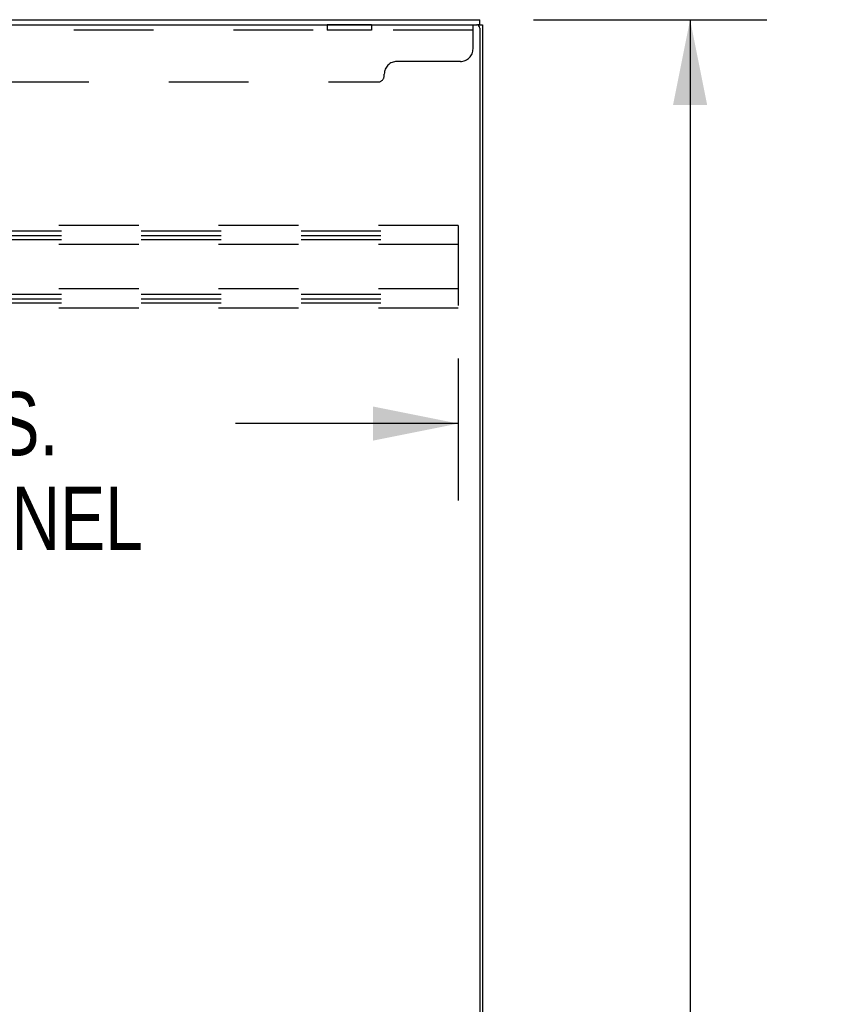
# Model space of a CAD drawing. Header units: inches. Extents: x 0 to 286, y 0 to 185.
# Tile 59 of 72: x 163 to 179, y 116 to 136. Entities that reach past the tile are written whole.
import ezdxf

# ---------------------------------------------------------------- set-up
doc = ezdxf.new("R2010")
doc.units = ezdxf.units.IN
doc.header["$LTSCALE"] = 15.75
doc.header["$MEASUREMENT"] = 0
doc.linetypes.add('HIDDEN', pattern=[0.2, 0.1, -0.1])
doc.layers.get('0').update_dxf_attribs({"linetype": 'CONTINUOUS'})
for name, color, linetype in [('02___PRT_ALL_AXES', 7, 'CONTINUOUS'), ('DEFAULT_2', 8, 'HIDDEN'), ('DIMENSIONS', 7, 'CONTINUOUS')]:
    doc.layers.add(name, color=color, linetype=linetype)
doc.styles.get("Standard").update_dxf_attribs({"font": 'txt', "width": 0.8})
doc.dimstyles.new('DIMSTYLE_2', dxfattribs={"dimtxt": 1.431818, "dimasz": 1.684492, "dimexe": 0.09, "dimexo": 0.07, "dimgap": 0.0425, "dimtad": 0, "dimtih": 1, "dimtoh": 1, "dimzin": 4, "dimdsep": 46, "dimtxsty": 'Standard', "dimblk": '_FILLED', "dimblk1": '_FILLED', "dimblk2": '_FILLED', "dimcen": 0.09, "dimadec": 0, "dimazin": 0, "dimtfac": 1, "dimtofl": 0, "dimtmove": 0, "dimatfit": 3, "dimldrblk": '_FILLED', "dimfxl": 1, "dimtolj": 1, "dimtzin": 4, "dimarcsym": 0})
doc.dimstyles.new('DIMSTYLE_3', dxfattribs={"dimtxt": 1.246524, "dimasz": 1.684492, "dimexe": 0.09, "dimexo": 0.07, "dimgap": 0.037, "dimtad": 0, "dimtih": 1, "dimtoh": 1, "dimzin": 4, "dimdsep": 46, "dimtxsty": 'Standard', "dimblk": '_FILLED', "dimblk1": '_FILLED', "dimblk2": '_FILLED', "dimcen": 0.09, "dimadec": 0, "dimazin": 0, "dimtfac": 1, "dimtofl": 0, "dimtmove": 0, "dimatfit": 3, "dimldrblk": '_FILLED', "dimfxl": 1, "dimtolj": 1, "dimtzin": 4, "dimarcsym": 0})

# ---------------------------------------------------------------- blocks, each defined once
blk = doc.blocks.new('_FILLED')
at = {"color": 0, "linetype": 'ByBlock'}
blk.add_solid([(0, 0), (-1, 0.2), (-1, -0.2)], dxfattribs=at)
blk = doc.blocks.new('*D3')
at = {"layer": 'DIMENSIONS', "color": 2, "linetype": 'Continuous'}
for p, q in [((172.696, 135.693), (177.303, 135.693)), ((175.787, 135.693), (175.787, 92.124)), ((175.787, 45.693), (175.787, 89.261)), ((172.696, 45.693), (177.303, 45.693))]:
    blk.add_line(p, q, dxfattribs=at)
at = {"layer": 'DIMENSIONS', "color": 2, "linetype": 'Continuous', "xscale": 1.6844919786, "yscale": 1.6844919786, "zscale": 1.6844919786}
for p, rotation in [((175.787, 135.693), 90), ((175.787, 45.693), 270)]:
    blk.add_blockref('_FILLED', p, dxfattribs=dict(at, rotation=rotation))
at = {"layer": 'DIMENSIONS', "color": 2, "linetype": 'Continuous', "insert": (175.787, 91.408), "char_height": 1.4318, "width": 5.72727, "attachment_point": 2, "line_spacing_factor": 0.9}
blk.add_mtext('90.00', dxfattribs=at)
blk = doc.blocks.new('*D4')
at = {"layer": 'DIMENSIONS', "color": 2, "linetype": 'Continuous'}
for p, q in [((149.215, 129.006), (149.215, 126.209)), ((171.215, 129.006), (171.215, 126.209)), ((149.215, 127.725), (153.608, 127.725)), ((171.215, 127.725), (166.821, 127.725))]:
    blk.add_line(p, q, dxfattribs=at)
at = {"layer": 'DIMENSIONS', "color": 2, "linetype": 'Continuous', "xscale": 1.6844919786, "yscale": 1.6844919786, "zscale": 1.6844919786, "rotation": 180}
blk.add_blockref('_FILLED', (149.215, 127.725), dxfattribs=at)
at = {"layer": 'DIMENSIONS', "color": 2, "linetype": 'Continuous', "xscale": 1.6844919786, "yscale": 1.6844919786, "zscale": 1.6844919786}
blk.add_blockref('_FILLED', (171.215, 127.725), dxfattribs=at)
at = {"layer": 'DIMENSIONS', "color": 2, "linetype": 'Continuous', "insert": (160.215, 128.348), "char_height": 1.24652, "width": 11.96663, "attachment_point": 2, "line_spacing_factor": 0.9}
blk.add_mtext('22.00 S.S.\\PB-42 CHANNEL', dxfattribs=at)

msp = doc.modelspace()

# ---------------------------------------------------------------- linework, layer by layer
at = {"color": 3, "linetype": 'Continuous'}
for p, q in [((147.94, 135.693), (171.642, 135.693)), ((147.941, 135.589), (171.579, 135.589)), ((171.694, 135.589), (171.694, 45.797)), ((171.642, 135.526), (171.642, 45.859))]:
    msp.add_line(p, q, dxfattribs=at)
at = {"color": 7, "linetype": 'Continuous'}
for p, q in [((171.641, 135.589), (171.593, 135.589)), ((171.642, 135.589), (171.642, 135.693)), ((171.642, 135.589), (171.694, 135.589))]:
    msp.add_line(p, q, dxfattribs=at)
at = {"color": 3, "linetype": 'Continuous'}
msp.add_arc((171.579, 135.526), 0.0625, 0, 90, dxfattribs=at)
at = {"layer": '02___PRT_ALL_AXES', "color": 8, "linetype": 'HIDDEN'}
for p, q in [((168.631, 135.589), (168.631, 135.485)), ((169.506, 135.589), (168.631, 135.589)), ((169.506, 135.589), (169.506, 135.485)), ((169.506, 135.485), (168.631, 135.485))]:
    msp.add_line(p, q, dxfattribs=at)
at = {"layer": 'DEFAULT_2', "color": 8, "linetype": 'HIDDEN'}
for p, q in [((171.506, 135.119), (171.506, 135.589)), ((171.506, 135.485), (147.881, 135.485)), ((171.256, 134.869), (170.006, 134.869)), ((169.756, 134.589), (169.756, 134.619)), ((149.756, 134.464), (169.631, 134.464)), ((171.215, 131.63), (149.215, 131.63)), ((149.215, 131.526), (171.215, 131.526)), ((171.215, 131.63), (171.215, 130.005)), ((149.215, 131.436), (171.215, 131.436)), ((149.215, 131.359), (171.215, 131.359)), ((171.215, 131.255), (149.215, 131.255)), ((171.215, 130.38), (149.215, 130.38)), ((149.215, 130.276), (171.215, 130.276)), ((149.215, 130.186), (171.215, 130.186)), ((149.215, 130.109), (171.215, 130.109)), ((171.215, 130.005), (149.215, 130.005))]:
    msp.add_line(p, q, dxfattribs=at)
for centre, radius, start, end in [((171.256, 135.119), 0.25, 270, 360), ((170.006, 134.619), 0.25, 90, 180), ((169.631, 134.589), 0.125, 270, 360)]:
    msp.add_arc(centre, radius, start, end, dxfattribs=at)

# ---------------------------------------------------------------- dimensions: what is measured, and where the dimension line sits
at = {"layer": 'DIMENSIONS', "color": 2, "linetype": 'Continuous'}
dim = msp.add_linear_dim(base=(175.787, 135.693), p1=(172.626, 45.693), p2=(172.626, 135.693), angle=90, dimstyle='DIMSTYLE_2', dxfattribs=at)
dim.commit()
dim.dimension.update_dxf_attribs({"geometry": '*D3', "text_midpoint": (175.787, 90.693), "dimtype": 160})
dim = msp.add_linear_dim(base=(171.215, 127.725), p1=(149.215, 126.139), p2=(171.215, 126.139), text='<> S.S.\\PB-42 CHANNEL', dimstyle='DIMSTYLE_3', dxfattribs=at)
dim.commit()
dim.dimension.update_dxf_attribs({"geometry": '*D4', "text_midpoint": (160.215, 126.79), "dimtype": 160})

doc.saveas('drawing.dxf')
